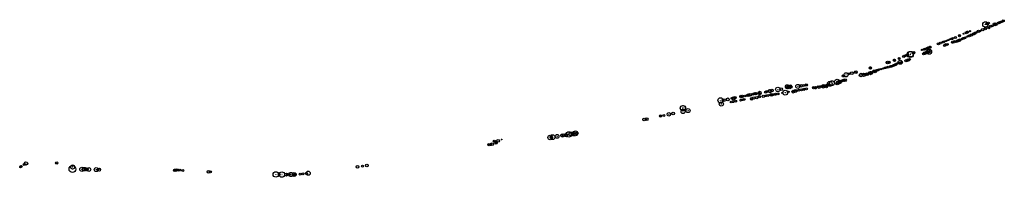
# Model space of a CAD drawing. Header units: metres. Extents: x 133262 to 136144, y 466503 to 466963.
import ezdxf

# ---------------------------------------------------------------- set-up
doc = ezdxf.new("R2010")
doc.units = ezdxf.units.M
doc.layers.add('B-WE-GR-BOOM-S', color=7, linetype='Continuous', lineweight=25, true_color=0x00a552)

# ---------------------------------------------------------------- blocks, each defined once
blk = doc.blocks.new('SGR-BOOM_02')
for radius in [10, 0.5]:
    blk.add_circle((0, 0), radius)

msp = doc.modelspace()

# ---------------------------------------------------------------- block references
at = {"layer": 'B-WE-GR-BOOM-S'}
for p, xscale, yscale in [((136133.1, 466956.1, -0.2), 0.25, 0.25), ((136135.4, 466956.4, -0.2), 0.2, 0.2), ((136138, 466957.1, -0.3), 0.2, 0.2), ((136140.9, 466959.8, -0.2), 0.3, 0.3), ((136035.8, 466926.8, -0.4), 0.3, 0.3), ((136043.4, 466929.4, -0.1), 0.2, 0.2), ((136068.3, 466928.7, 0), 0.35, 0.35), ((136071.4, 466929.3, -0.1), 0.2, 0.2), ((136074.2, 466930.6, -0.2), 0.2, 0.2), ((136080.9, 466933.4, -0.1), 0.35, 0.35), ((136088.6, 466949.1, -0.1), 0.8, 0.8), ((136088.2, 466936.6, -0.1), 0.35, 0.35), ((136092.9, 466950.6, -0.1), 0.25, 0.25), ((136093.3, 466951.1, -0.2), 0.2, 0.2), ((136097.6, 466952.9, -0.2), 0.25, 0.25), ((136098.3, 466939.7, -0.5), 0.3, 0.3), ((136098.8, 466940.4, -0.4), 0.3, 0.3), ((136104.1, 466944.2, -0.1), 0.3, 0.3), ((136108.3, 466944.5, -0.6), 0.25, 0.25), ((136110.3, 466945.4, -0.8), 0.2, 0.2), ((136113, 466947.9, -0.2), 0.2, 0.2), ((136115.8, 466949.7, 0.2), 0.45, 0.45), ((136117.8, 466950.5, 0.1), 0.25, 0.25), ((136118.5, 466950.7, 0), 0.25, 0.25), ((136119.2, 466948.6, -0.6), 0.2, 0.2), ((136119.8, 466948.8, -0.5), 0.25, 0.25), ((136125.7, 466952.9, -0.1), 0.3, 0.3), ((136130.1, 466954.5, -0.2), 0.3, 0.3), ((135970.8, 466900, -0.1), 0.15, 0.15), ((135974.6, 466901.2, -0.1), 0.15, 0.15), ((135980, 466903.5, -0.2), 0.15, 0.15), ((135983.2, 466905.2, -0.3), 0.15, 0.15), ((135987.5, 466906.2, -0.1), 0.15, 0.15), ((135990.3, 466907.3, -0.1), 0.3, 0.3), ((135994.1, 466908.9, -0.1), 0.2, 0.2), ((135998, 466898.8, -0.1), 0.3, 0.3), ((136000.8, 466911, 0), 0.3, 0.3), ((136003.6, 466899.1, -0.3), 0.3, 0.3), ((136007.3, 466900.8, -0.3), 0.3, 0.3), ((136010, 466902.4, -0.2), 0.3, 0.3), ((136012.1, 466902.7, -0.2), 0.3, 0.3), ((136012.7, 466916.3, -0.1), 0.3, 0.3), ((136014.7, 466904.2, -0.2), 0.3, 0.3), ((136019.4, 466906.3, -0.2), 0.2, 0.2), ((136023.5, 466908.4, -0.1), 0.3, 0.3), ((136024.6, 466921.8, -0.3), 0.15, 0.15), ((136027.8, 466909.3, -0.3), 0.25, 0.25), ((136027.7, 466910, -0.1), 0.2, 0.2), ((136029.8, 466910.1, -0.3), 0.25, 0.25), ((136032.2, 466924.9, -0.2), 0.3, 0.3), ((136032, 466925.5, -0.4), 0.15, 0.15), ((136035.2, 466927.3, -0.4), 0.2, 0.2), ((136035.9, 466913.7, -0.2), 0.15, 0.15), ((136036.6, 466914.1, -0.2), 0.2, 0.2), ((136041.6, 466915.7, -0.2), 0.3, 0.3), ((136047.5, 466917.9, -0.3), 0.35, 0.35), ((136053.6, 466921.2, -0.1), 0.3, 0.3), ((136057, 466922.5, -0.4), 0.3, 0.3), ((136059.3, 466924.7, -0.1), 0.25, 0.25), ((136064, 466926.3, -0.1), 0.2, 0.2), ((135903.3, 466874.7, -0.2), 0.2, 0.2), ((135909.2, 466876.4, -0.1), 0.25, 0.25), ((135911.8, 466876.8, 0), 0.25, 0.25), ((135914.4, 466877.9, -0.1), 0.25, 0.25), ((135923.6, 466869.6, 0), 0.75, 0.75), ((135918.9, 466879.8, -0.1), 0.25, 0.25), ((135920.6, 466880.8, -0.2), 0.25, 0.25), ((135922.4, 466869.3, 0), 0.35, 0.35), ((135925.2, 466882.3, -0.1), 0.25, 0.25), ((135925.9, 466882.9, 0), 0.25, 0.25), ((135926.8, 466883, -0.1), 0.3, 0.3), ((135926.8, 466870.7, 0), 0.3, 0.3), ((135950.8, 466892.3, -0.1), 0.3, 0.3), ((135956.4, 466894.5, -0.2), 0.3, 0.3), ((135961.1, 466896.5, -0.2), 0.2, 0.2), ((135966.1, 466898, -0.2), 0.25, 0.25), ((135968.6, 466887.8, -0.1), 0.3, 0.3), ((135973.6, 466889.7, 0), 0.35, 0.35), ((135977.4, 466890.9, -0.1), 0.25, 0.25), ((135992.8, 466896.9, -0.1), 0.3, 0.3), ((135821.9, 466844.6, -0.2), 0.3, 0.3), ((135822.2, 466844.9, -0.2), 0.3, 0.3), ((135822.2, 466844.6, -0.2), 0.3, 0.3), ((135822.2, 466844.3, -0.2), 0.3, 0.3), ((135822.5, 466844.6, -0.2), 0.3, 0.3), ((135839.2, 466838.7, -0.2), 0.6, 0.6), ((135836, 466849.9, -0.2), 0.25, 0.255), ((135836, 466849.4, -0.2), 0.25, 0.255), ((135836.5, 466849.9, -0.2), 0.25, 0.255), ((135836.5, 466849.4, -0.2), 0.25, 0.255), ((135849.4, 466855.5), 0.3, 0.3), ((135852.7, 466857.1), 0.3, 0.3), ((135855.4, 466843.1, -0.1), 0.3, 0.3), ((135858.9, 466859, -0.3), 0.3, 0.3), ((135859.4, 466859.9), 0.3, 0.3), ((135859.8, 466859.4), 0.3, 0.3), ((135860.6, 466859.6, -0.2), 0.35, 0.35), ((135859.8, 466844.1, -0.1), 0.25, 0.25), ((135860.4, 466844.2, -0.2), 0.3, 0.3), ((135862.2, 466845.4, 0), 0.35, 0.35), ((135862.9, 466845.2, -0.1), 0.35, 0.35), ((135868.5, 466861.3, 0), 0.9, 0.9), ((135870, 466862.3, -0.2), 0.8, 0.8), ((135865.3, 466846.2, -0.2), 0.2, 0.2), ((135866.7, 466846.9, -0.1), 0.25, 0.25), ((135877.3, 466865.6, 0), 0.3, 0.3), ((135878.3, 466865.8, 0.1), 0.3, 0.3), ((135878.5, 466866.4, -0.1), 0.3, 0.3), ((135879.1, 466866.6, -0.1), 0.3, 0.3), ((135879.4, 466866.8, -0.2), 0.3, 0.3), ((135907.8, 466863.5, 0.1), 0.3, 0.3), ((135911.4, 466865.1, 0), 0.4, 0.4), ((135913.7, 466866, -0.1), 0.3, 0.3), ((135916.8, 466867.8, 0), 0.3, 0.3), ((135920.3, 466868.3, -0.1), 0.3, 0.3), ((135751.3, 466822.5, -0.1), 0.3, 0.3), ((135752, 466821.7, -0.2), 0.35, 0.35), ((135768.3, 466813.3, -0.6), 0.2, 0.2), ((135769.9, 466815.2, -0.2), 0.25, 0.25), ((135773.1, 466815.4, -0.4), 0.25, 0.25), ((135776.3, 466816.8, -0.2), 0.25, 0.25), ((135783, 466818.5, -0.3), 0.2, 0.2), ((135789.4, 466820.5, -0.3), 0.2, 0.2), ((135796.2, 466822.6, -0.2), 0.25, 0.25), ((135802.1, 466837.7, -0.3), 0.4, 0.4), ((135803.6, 466824.6, -0.1), 0.3, 0.3), ((135806, 466838.5, -0.3), 0.35, 0.35), ((135811.2, 466826.1, -0.2), 0.3, 0.3), ((135813.8, 466826.8, -0.4), 0.25, 0.25), ((135814.3, 466827, -0.3), 0.25, 0.25), ((135819.7, 466829.3, -0.4), 0.3, 0.3), ((135820.2, 466829.4, -0.5), 0.25, 0.25), ((135823.1, 466830.8, -0.7), 0.25, 0.25), ((135825.4, 466832.1, -0.3), 0.25, 0.25), ((135825.4, 466831.7, -0.7), 0.25, 0.25), ((135826.7, 466832, -0.5), 0.25, 0.25), ((135829.9, 466834.7, -0.1), 0.25, 0.25), ((135835.6, 466836.7, -0.2), 0.2, 0.2), ((135839.6, 466836.8, -0.4), 0.3, 0.3), ((135838.6, 466836.4, -0.5), 0.2, 0.2), ((135842.6, 466838.2, -0.3), 0.3, 0.3), ((135655, 466780.8, -0.1), 0.8, 0.8), ((135662, 466781.1, -0.4), 0.5, 0.5), ((135666.5, 466783.6, -0.2), 0.3, 0.3), ((135670.1, 466784.7, -0.3), 0.3, 0.3), ((135672.5, 466785.1, -0.3), 0.3, 0.3), ((135672.7, 466798.6, -0.1), 0.3, 0.3), ((135673.8, 466785.5, -0.3), 0.35, 0.35), ((135677.7, 466786.4, -0.2), 0.4, 0.4), ((135680.6, 466801.8, -0.2), 0.6, 0.6), ((135688.8, 466805.1, 0), 0.25, 0.25), ((135697.7, 466806.9), 0.4, 0.4), ((135709, 466809.4), 0.4, 0.4), ((135724.2, 466801.3, 0), 0.5, 0.5), ((135728.9, 466803, -0.1), 0.2, 0.2), ((135733.2, 466801.9, 0.2), 0.5, 0.5), ((135739.4, 466803.1, 0), 0.35, 0.35), ((135748.9, 466808.8, -0.1), 0.2, 0.2), ((135752.3, 466806.6, 0), 0.45, 0.45), ((135753.2, 466810.3, -0.2), 0.15, 0.15), ((135755.8, 466808.2, -0.1), 0.35, 0.35), ((135766, 466811.4, -0.4), 0.25, 0.25), ((135457.9, 466754.5, -0.3), 0.5, 0.5), ((135463.8, 466756.1, -0.2), 0.4, 0.4), ((135481.1, 466759.4, -0.2), 0.65, 0.65), ((135490.8, 466760.1, -0.1), 0.4, 0.4), ((135502.8, 466749.8, -0.2), 0.7, 0.7), ((135508.6, 466767.5), 0.55, 0.55), ((135507.9, 466764.3), 0.3, 0.3), ((135511.6, 466764.7), 0.4, 0.4), ((135511.3, 466767.6), 0.35, 0.35), ((135512.8, 466766.6), 0.4, 0.4), ((135516.3, 466764, -0.1), 0.3, 0.3), ((135518.3, 466769.5), 0.3, 0.3), ((135519.5, 466766.3), 0.3, 0.3), ((135519.9, 466766.8), 0.3, 0.3), ((135525.9, 466752.7, -0.7), 0.4, 0.4), ((135528, 466754.7, -0.2), 0.25, 0.25), ((135531.6, 466754.6, -0.3), 0.4, 0.4), ((135539.7, 466768.1, -0.1), 0.6, 0.6), ((135536.6, 466755.9, -0.2), 0.25, 0.25), ((135543.2, 466757.1, -0.2), 0.25, 0.25), ((135548.1, 466769.5, -0.1), 0.4, 0.4), ((135549.9, 466758.4, -0.1), 0.3, 0.3), ((135556.3, 466770.9, -0.2), 0.3, 0.3), ((135557.1, 466759.6, -0.1), 0.3, 0.3), ((135564.2, 466772.2, -0.1), 0.35, 0.35), ((135564.9, 466761.2), 0.3, 0.3), ((135585.3, 466764.4, 0), 0.3, 0.3), ((135590.5, 466763.4, -0.4), 0.25, 0.25), ((135591, 466763.3, -0.3), 0.2, 0.2), ((135591.5, 466765.8, -0.2), 0.2, 0.2), ((135591.8, 466762.9, -0.3), 0.2, 0.2), ((135592, 466763.6, -0.2), 0.2, 0.2), ((135598.8, 466766.9, -0.1), 0.25, 0.25), ((135602.2, 466764.8, -0.2), 0.3, 0.3), ((135605, 466768.3, -0.1), 0.2, 0.2), ((135614.1, 466768.2, -0.1), 0.5, 0.5), ((135611.1, 466769.6, -0.2), 0.15, 0.15), ((135615, 466768.5, -0.2), 0.25, 0.25), ((135617.8, 466770.9, -0.1), 0.2, 0.2), ((135623.4, 466767.1, -0.5), 0.3, 0.3), ((135623.6, 466770.4, -0.2), 0.3, 0.3), ((135624, 466768.5, -0.4), 0.2, 0.2), ((135627.6, 466772.5, -0.6), 0.3, 0.3), ((135629.3, 466773.8, -0.1), 0.35, 0.35), ((135633.1, 466775.6, -0.1), 0.7, 0.7), ((135639.6, 466777.5, -0.1), 0.7, 0.7), ((135656.6, 466779.4, -0.6), 0.4, 0.4), ((135659.7, 466782.4, -0.2), 0.3, 0.3), ((135313.4, 466727.5), 0.75, 0.75), ((135322.5, 466727.8), 0.4, 0.4), ((135334.6, 466730.1, -0.2), 0.45, 0.45), ((135346.7, 466733.3, -0.3), 0.25, 0.25), ((135351.5, 466733.4, -0.1), 0.45, 0.45), ((135356, 466735.6), 0.35, 0.35), ((135357.6, 466725, -0.1), 0.3, 0.3), ((135373.2, 466738.6), 0.35, 0.35), ((135372.2, 466727.9, 0), 0.25, 0.25), ((135374.8, 466738.8), 0.25, 0.25), ((135377.4, 466739.4), 0.35, 0.35), ((135377.5, 466729, 0.1), 0.25, 0.25), ((135382.8, 466730, 0), 0.25, 0.25), ((135384.6, 466740.2), 0.25, 0.25), ((135391.4, 466741.5), 0.25, 0.25), ((135395.2, 466742.6), 0.4, 0.4), ((135400.2, 466743.6), 0.4, 0.4), ((135404.4, 466731.8), 0.35, 0.35), ((135406.4, 466745), 0.25, 0.25), ((135408.1, 466745.4), 0.3, 0.3), ((135410.8, 466733.9), 0.35, 0.35), ((135412.2, 466746.1), 0.25, 0.25), ((135413.5, 466746.9), 0.3, 0.3), ((135416.5, 466747.3), 0.35, 0.35), ((135419.4, 466735.5), 0.35, 0.35), ((135425.3, 466748.4), 0.3, 0.3), ((135427.7, 466748.8), 0.5, 0.5), ((135426.8, 466738.2), 0.35, 0.35), ((135438.4, 466739.4, -0.2), 0.35, 0.35), ((135445.4, 466751.5, -0.2), 0.3, 0.3), ((135445.8, 466740.7, -0.2), 0.25, 0.25), ((135449, 466753, -0.2), 0.3, 0.3), ((135452, 466741.7, -0.3), 0.3, 0.3), ((135459.3, 466743.1, -0.2), 0.25, 0.25), ((135462.4, 466743.3, -0.2), 0.4, 0.4), ((135467.3, 466744.2, -0.1), 0.25, 0.25), ((135474.2, 466745.1, -0.3), 0.3, 0.3), ((135481.5, 466746.7, -0.3), 0.3, 0.3), ((135493.4, 466749.2, -0.3), 0.15, 0.15), ((135512.7, 466752.3, -0.2), 0.2, 0.2), ((135202.9, 466704.7, -0.2), 0.75, 0.75), ((135203.6, 466704.9), 0.75, 0.75), ((135203.8, 466694.7, -0.1), 0.6, 0.6), ((135218.4, 466697.5, 0), 0.6, 0.6), ((135315.7, 466716.6, 0.1), 0.6, 0.6), ((135344.4, 466722.5, 0), 0.25, 0.25), ((135350.6, 466723.7, 0), 0.3, 0.3), ((135089.9, 466671.5, -0.1), 0.35, 0.35), ((135097.2, 466672.7, -0.1), 0.4, 0.4), ((135137.7, 466681.7, -0.1), 0.3, 0.3), ((135147.4, 466683.3), 0.3, 0.3), ((135162.2, 466686.6, -0.1), 0.5, 0.5), ((135174.6, 466689.1), 0.4, 0.4), ((134662.8, 466609), 0.4, 0.4), ((134672.7, 466613.1), 0.1, 0.1), ((134821.8, 466619.8, -0.4), 0.7, 0.7), ((134819.3, 466619.4, -0.3), 0.27, 0.27), ((134835.1, 466622.3, -0.1), 0.55, 0.55), ((134850.9, 466624.9, -0.1), 0.5, 0.5), ((134854.4, 466625.4, -0.1), 0.4, 0.4), ((134861.3, 466625.5), 0.5, 0.5), ((134869.4, 466627.9), 0.8, 0.8), ((134876, 466629.1, -0.2), 0.55, 0.55), ((134884.2, 466629.6, 0), 0.6, 0.6), ((134882.5, 466630.1, -0.1), 0.4, 0.4), ((134888.7, 466631, -0.1), 0.7, 0.7), ((134893.8, 466631.8), 0.3, 0.3), ((134636.3, 466597.9, -0.1), 0.35, 0.35), ((134640.1, 466598.1, -0.6), 0.3, 0.3), ((134644.9, 466599.6, -0.1), 0.4, 0.4), ((134651.2, 466607.9), 0.3, 0.3), ((134654.2, 466607.3), 0.3, 0.3), ((134656.5, 466602.8), 0.3, 0.3), ((133266, 466535.3), 0.2, 0.2), ((133370.8, 466544.8), 0.35, 0.35), ((133458.4, 466526.2), 0.45, 0.45), ((133715.7, 466523.4), 0.35, 0.35), ((133719.1, 466523.6), 0.35, 0.35), ((133731.4, 466523.8), 0.25, 0.25), ((134250.8, 466533.1), 0.4, 0.4), ((134265.7, 466535.2), 0.3, 0.3), ((134278.1, 466537.1), 0.4, 0.4), ((133814.9, 466518.7), 0.4, 0.4), ((133820.4, 466518.8), 0.3, 0.3), ((133821.2, 466518.9), 0.15, 0.15), ((134042.8, 466510.7), 0.45, 0.45), ((134048.8, 466511), 0.4, 0.4), ((134056.3, 466510.9), 0.6, 0.6), ((134066.1, 466510.8), 0.55, 0.55), ((134065, 466510.1), 0.4, 0.4), ((134106.8, 466514.6), 0.6, 0.6)]:
    msp.add_blockref('SGR-BOOM_02', p, dxfattribs=dict(at, xscale=xscale, yscale=yscale))
for p, xscale, yscale, zscale in [((135762.1, 466813, -0.1), 0.3, 0.3, 0.3), ((135766.4, 466811.6, -0.5), 0.3, 0.3, 0.3), ((135768, 466813.8, -0.4), 0.3, 0.3, 0.3), ((135742.3, 466804.2, 0.1), 0.4, 0.4, 0.4), ((135765.9, 466810.5, -0.5), 0.3, 0.3, 0.3), ((134814.8, 466619, -0.3), 0.65, 0.65, 0.65), ((133264.5, 466532.4), 0.2, 0.2, 0.2), ((133266.3, 466533.8), 0.25, 0.25, 0.25), ((133267.5, 466534), 0.2, 0.2, 0.2), ((133275.3, 466539.9), 0.3, 0.3, 0.6), ((133280.8, 466543.2), 0.5, 0.5, 0.5), ((133417.2, 466532.8), 0.6, 0.6, 0.6), ((133444.4, 466526.1), 0.6, 0.6, 0.6), ((133451.5, 466526.2), 0.55, 0.55, 0.55), ((133465, 466525.6), 0.55, 0.55, 0.55), ((133486.5, 466525.2), 0.6, 0.6, 0.6), ((133494.8, 466525.2), 0.45, 0.45, 0.45), ((133725.1, 466523.9), 0.3, 0.3, 0.3), ((133739.8, 466522.6), 0.3, 0.3, 0.3), ((134012, 466511.1), 0.8, 0.8, 0.8), ((134022.1, 466510.9), 0.3, 0.3, 0.3), ((134029.8, 466510.8), 0.8, 0.8, 0.8), ((134083.1, 466511.9), 0.3, 0.3, 0.3), ((134091.1, 466512.8), 0.3, 0.3, 0.3), ((134101.4, 466513.8), 0.3, 0.3, 0.3)]:
    msp.add_blockref('SGR-BOOM_02', p, dxfattribs=dict(at, xscale=xscale, yscale=yscale, zscale=zscale))
msp.add_blockref('SGR-BOOM_02', (133416.8, 466526.8), dxfattribs=at)

doc.saveas('drawing.dxf')
